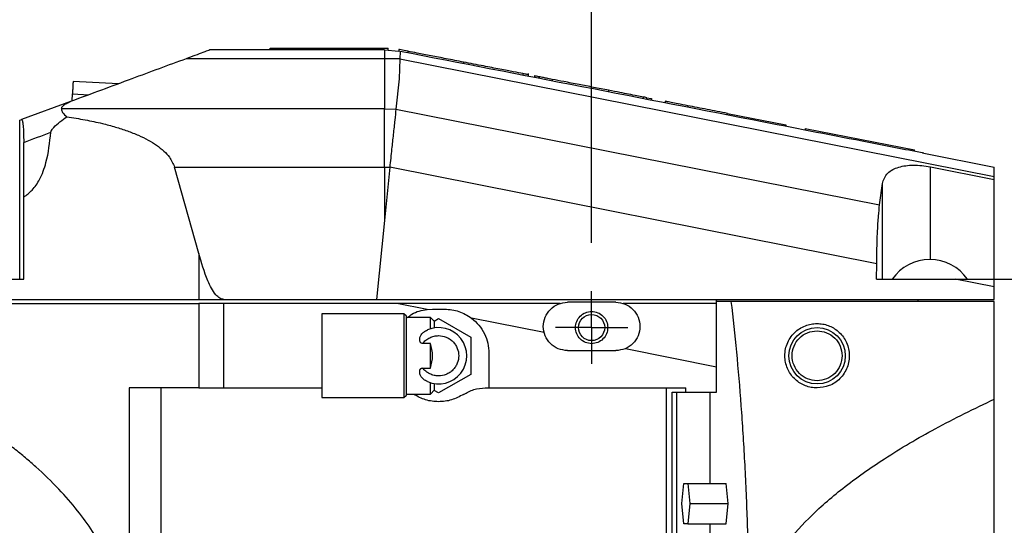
# Model space of a CAD drawing. Extents: x 0 to 841, y 0 to 594.
# Tile 65 of 142: x 228 to 249, y 526 to 537. Entities that reach past the tile are written whole.
import ezdxf

# ---------------------------------------------------------------- set-up
doc = ezdxf.new("R2010")
doc.units = 0
doc.layers.get('0').update_dxf_attribs({"linetype": 'CONTINUOUS'})
doc.styles.add('SLDTEXTSTYLE0', font='TXT', dxfattribs={"width": 0.75})
doc.styles.add('SLDTEXTSTYLE3', font='TXT', dxfattribs={"width": 0.6875})
doc.dimstyles.new('SLDDIMSTYLE0', dxfattribs={"dimtxt": 3.5, "dimasz": 3.556, "dimexe": 0, "dimexo": 0.0625, "dimgap": 0.875, "dimtad": 1, "dimlfac": 6, "dimrnd": 1e-09, "dimzin": 12, "dimtxsty": 'SLDTEXTSTYLE0', "dimsah": 1, "dimcen": 0.09, "dimazin": 3, "dimtfac": 1, "dimtmove": 0, "dimatfit": 3, "dimtolj": 1, "dimtzin": 12})
doc.dimstyles.new('SLDDIMSTYLE17', dxfattribs={"dimtxt": 3.5, "dimasz": 3.556, "dimexe": 0, "dimexo": 0.0625, "dimgap": 0.875, "dimtad": 1, "dimlfac": 2.5, "dimrnd": 1e-09, "dimzin": 12, "dimtxsty": 'SLDTEXTSTYLE0', "dimblk1": 'NONE', "dimblk2": 'NONE', "dimsah": 1, "dimcen": 0, "dimazin": 3, "dimtol": 1, "dimtp": 0.012, "dimtfac": 1, "dimtdec": 3, "dimtmove": 0, "dimatfit": 3, "dimtolj": 1})
doc.dimstyles.new('SLDDIMSTYLE18', dxfattribs={"dimtxt": 3.5, "dimasz": 3.556, "dimexe": 0, "dimexo": 0.0625, "dimgap": 0.875, "dimtad": 1, "dimlfac": 2.5, "dimrnd": 1e-09, "dimzin": 12, "dimtxsty": 'SLDTEXTSTYLE0', "dimblk1": 'NONE', "dimblk2": 'NONE', "dimsah": 1, "dimcen": 0, "dimazin": 3, "dimtol": 1, "dimtp": 0.01, "dimtfac": 1, "dimtmove": 0, "dimatfit": 3, "dimtolj": 1})
doc.dimstyles.new('SLDDIMSTYLE2', dxfattribs={"dimtxt": 3.5, "dimasz": 3.556, "dimexe": 0, "dimexo": 0.0625, "dimgap": 0.875, "dimtad": 1, "dimlfac": 6, "dimrnd": 1e-09, "dimzin": 12, "dimtxsty": 'SLDTEXTSTYLE0', "dimsah": 1, "dimcen": 0.09, "dimazin": 3, "dimtfac": 1, "dimtofl": 0, "dimtmove": 0, "dimatfit": 3, "dimtolj": 1, "dimtzin": 12})

# ---------------------------------------------------------------- blocks, each defined once
blk = doc.blocks.new('_D_34')
at = {"color": 7, "linetype": 'CONTINUOUS'}
for p, q in [((213.304, 536.759), (213.304, 552.92)), ((255.471, 529.002), (255.471, 552.92)), ((213.304, 551.92), (255.471, 551.92))]:
    blk.add_line(p, q, dxfattribs=at)
for points in [[(213.304, 551.92), (216.86, 551.539), (216.86, 552.301)], [(255.471, 551.92), (251.915, 552.301), (251.915, 551.539)]]:
    blk.add_solid(points, dxfattribs=at)
at = {"color": 7, "linetype": 'CONTINUOUS', "insert": (234.668, 556.432, 0.017), "char_height": 3.5, "attachment_point": 1, "style": 'SLDTEXTSTYLE0'}
blk.add_mtext('253', dxfattribs=at)
blk = doc.blocks.new('_D_35')
at = {"color": 7, "linetype": 'CONTINUOUS'}
for p, q in [((283.015, 527.252), (283.015, 539.287)), ((288.721, 527.252), (282.015, 527.252)), ((283.015, 527.252), (283.015, 523.919)), ((283.015, 523.919), (283.015, 517.569))]:
    blk.add_line(p, q, dxfattribs=at)
for points in [[(283.015, 527.252), (283.396, 530.808), (282.634, 530.808)], [(283.015, 523.919), (282.634, 520.363), (283.396, 520.363)]]:
    blk.add_solid(points, dxfattribs=at)
at = {"color": 7, "linetype": 'CONTINUOUS', "insert": (278.504, 534.115, 0.017), "char_height": 3.5, "attachment_point": 1, "rotation": 90, "style": 'SLDTEXTSTYLE0'}
blk.add_mtext('20', dxfattribs=at)
blk = doc.blocks.new('_D_42')
at = {"color": 7, "linetype": 'CONTINUOUS'}
for p, q in [((226.138, 532.086), (226.138, 546.144)), ((239.971, 532.086), (239.971, 546.144)), ((226.138, 545.144), (239.971, 545.144))]:
    blk.add_line(p, q, dxfattribs=at)
for points in [[(226.138, 545.144), (229.694, 544.763), (229.694, 545.525)], [(239.971, 545.144), (236.415, 545.525), (236.415, 544.763)]]:
    blk.add_solid(points, dxfattribs=at)
at = {"color": 7, "linetype": 'CONTINUOUS', "insert": (231.072, 549.655, -101.859), "char_height": 3.5, "attachment_point": 1, "style": 'SLDTEXTSTYLE0'}
blk.add_mtext('83', dxfattribs=at)
blk = doc.blocks.new('SW_CENTERMARKSYMBOL_12')
at = {"color": 0, "linetype": 'CONTINUOUS'}
for p, q in [((0, 0.417), (0, 0.75)), ((0, 0), (0, 0.417)), ((-0.417, 0), (-0.75, 0)), ((0, 0), (-0.417, 0)), ((0, 0), (0, -0.417)), ((0, 0), (0.417, 0)), ((0.417, 0), (0.75, 0)), ((0, -0.417), (0, -0.75))]:
    blk.add_line(p, q, dxfattribs=at)
blk = doc.blocks.new('_D_71')
at = {"color": 7, "linetype": 'CONTINUOUS'}
for centre, start, end in [((561.062, 536.749), 153.4349, 206.5651), ((557.426, 536.749), 333.4349, 26.5651)]:
    blk.add_arc(centre, 10.12, start, end, dxfattribs=at)
at = {"color": 7, "linetype": 'CONTINUOUS', "char_height": 3.5, "attachment_point": 1}
for s, insert, style in [('0.012', (554.839, 541.26, -108.66), 'SLDTEXTSTYLE0'), ('+', (552.01, 541.26, -108.66), 'SLDTEXTSTYLE0'), ('depth 4', (568.858, 536.788, -108.66), 'SLDTEXTSTYLE0'), ('%%c', (534.716, 536.735, -108.66), 'SLDTEXTSTYLE0'), ('4 H7', (539.995, 536.788, -108.66), 'SLDTEXTSTYLE3'), ('0', (554.839, 536.735, -108.66), 'SLDTEXTSTYLE0')]:
    blk.add_mtext(s, dxfattribs=dict(at, insert=insert, style=style))
blk = doc.blocks.new('_NONE')
blk = doc.blocks.new('_D_72')
at = {"color": 7, "linetype": 'CONTINUOUS'}
for centre, start, end in [((561.427, 563.816), 153.4349, 206.5651), ((555.205, 563.816), 333.4349, 26.5651)]:
    blk.add_arc(centre, 10.12, start, end, dxfattribs=at)
at = {"color": 7, "linetype": 'CONTINUOUS', "char_height": 3.5, "attachment_point": 1}
for s, insert, style in [('0.01', (555.205, 568.328, -108.66), 'SLDTEXTSTYLE0'), ('+', (552.375, 568.328, -108.66), 'SLDTEXTSTYLE0'), ('depth 5', (566.637, 563.855, -108.66), 'SLDTEXTSTYLE0'), ('2x', (530.254, 563.855, -108.66), 'SLDTEXTSTYLE0'), ('%%c', (535.081, 563.802, -108.66), 'SLDTEXTSTYLE0'), ('3 H7', (540.36, 563.855, -108.66), 'SLDTEXTSTYLE3'), ('0', (555.205, 563.802, -108.66), 'SLDTEXTSTYLE0')]:
    blk.add_mtext(s, dxfattribs=dict(at, insert=insert, style=style))

msp = doc.modelspace()

# ---------------------------------------------------------------- linework, layer by layer
at = {"color": 7, "linetype": 'CONTINUOUS'}
for p, q in [((235.664, 536.0857), (232.0854, 536.0857)), ((233.3211, 536.0857), (233.3211, 536.119)), ((233.3211, 536.119), (233.9388, 536.119)), ((233.9388, 536.0857), (233.9388, 536.119)), ((233.9388, 536.119), (234.3113, 536.119)), ((234.3113, 536.0857), (234.3113, 536.119)), ((234.3113, 536.119), (235.1221, 536.119)), ((235.1221, 536.0857), (235.1221, 536.119)), ((235.1221, 536.119), (235.7634, 536.119)), ((235.682, 536.0856), (235.664, 536.0857)), ((235.682, 536.0856), (235.9821, 536.055)), ((235.7634, 536.0827), (235.7634, 536.119)), ((235.9812, 536.0897), (235.9812, 536.055)), ((236.0056, 536.0505), (235.9821, 536.055)), ((236.0056, 536.0505), (236.0016, 535.8996)), ((236.1707, 536.0523), (236.1707, 536.0184)), ((235.682, 535.8979), (231.5777, 535.8979)), ((236.0014, 535.8936), (235.682, 535.8979)), ((236.0016, 535.8996), (235.9904, 535.4806)), ((236.0016, 535.8996), (248.3044, 533.4635)), ((237.3211, 535.8287), (237.3211, 535.7948)), ((238.5485, 535.5901), (238.5485, 535.5562)), ((238.6617, 535.534), (238.6617, 535.5908)), ((230.1764, 535.3795), (229.2391, 535.4286)), ((235.9904, 535.4806), (235.9215, 534.856)), ((238.7905, 535.5438), (238.7905, 535.5091)), ((238.7909, 535.543), (238.7906, 535.5431)), ((238.8872, 535.5251), (238.8872, 535.4903)), ((239.1555, 535.4721), (239.0584, 535.491)), ((239.1555, 535.4721), (239.1555, 535.4382)), ((239.4799, 535.4091), (239.4799, 535.4091)), ((229.218, 535.025), (229.2256, 535.1706)), ((240.3223, 535.2453), (240.3223, 535.2114)), ((229.1884, 535.014), (228.1746, 534.639)), ((241.0373, 535.1064), (241.0373, 535.0724)), ((241.109, 535.0924), (241.2129, 535.0722)), ((241.1164, 535.0567), (241.1164, 535.091)), ((241.2129, 535.0722), (241.2129, 535.0383)), ((241.2136, 535.0721), (241.2129, 535.0722)), ((241.2136, 535.0379), (241.2136, 535.0721)), ((241.4948, 535.0177), (241.4948, 534.9835)), ((235.682, 534.8586), (228.9993, 534.8586)), ((235.682, 533.6533), (235.682, 534.8586)), ((235.682, 534.8586), (235.9215, 534.856)), ((235.9215, 534.856), (245.9313, 532.874)), ((241.9605, 534.9269), (241.9605, 534.8929)), ((242.786, 534.7325), (242.786, 534.7664)), ((242.786, 534.7664), (243.9877, 534.5329)), ((228.1339, 534.624), (228.1746, 534.639)), ((228.1339, 531.3357), (228.1339, 534.624)), ((243.9877, 534.5329), (243.9877, 534.4989)), ((244.3878, 534.4551), (244.3878, 534.4211)), ((244.3878, 534.4551), (246.6544, 534.0145)), ((228.221, 533.0355), (228.2171, 534.1681)), ((246.6544, 533.9805), (246.6544, 534.0145)), ((246.8504, 533.9429), (248.3044, 533.655)), ((231.8419, 531.8715), (231.3412, 533.6533)), ((231.3412, 533.6533), (235.682, 533.6533)), ((235.682, 533.6533), (235.682, 532.551)), ((235.682, 533.6533), (235.7933, 533.6527)), ((235.7933, 533.6527), (235.682, 532.551)), ((245.8715, 531.6571), (235.7933, 533.6527)), ((246.9848, 533.6618), (248.3044, 533.4005)), ((245.9313, 532.874), (245.9886, 533.3159)), ((245.9886, 531.3357), (245.9886, 533.3159)), ((248.3044, 533.4005), (248.3044, 533.4635)), ((248.3044, 531.3357), (248.3044, 533.4005)), ((228.221, 531.3357), (228.221, 533.0355)), ((235.682, 532.551), (235.522, 530.919)), ((231.8419, 531.8715), (231.8419, 530.919)), ((245.8691, 531.3357), (245.8715, 531.6571)), ((226.6377, 531.3357), (228.221, 531.3357)), ((245.8691, 531.3357), (247.4951, 531.3357)), ((248.3044, 531.1754), (247.4951, 531.3357)), ((247.4951, 531.3357), (248.3044, 531.3357)), ((248.3044, 531.1754), (248.3044, 531.3357)), ((248.3044, 531.3357), (248.7211, 531.3357)), ((248.3044, 530.919), (248.3044, 531.1754)), ((231.8419, 530.919), (232.3623, 530.919)), ((232.3623, 530.919), (235.522, 530.919)), ((235.522, 530.919), (248.3044, 530.919)), ((242.5544, 530.8773), (242.5544, 530.919)), ((242.5544, 530.8357), (242.5544, 530.8773)), ((242.856, 530.8773), (242.5544, 530.8773)), ((248.3044, 530.8773), (242.856, 530.8773)), ((246.7211, 530.919), (246.7211, 530.8773)), ((231.8419, 530.8357), (231.8419, 529.0857)), ((232.3623, 530.8357), (231.8419, 530.8357)), ((232.3623, 529.0857), (232.3623, 530.8357)), ((235.9428, 530.8357), (232.3623, 530.8357)), ((236.567, 530.7121), (235.9428, 530.8357)), ((239.3212, 530.8357), (235.9428, 530.8357)), ((236.567, 530.7121), (236.6794, 530.719)), ((236.6794, 530.719), (236.9294, 530.719)), ((240.4711, 530.8587), (239.4711, 530.8587)), ((242.5544, 530.8357), (240.621, 530.8357)), ((242.5544, 529.5265), (242.5544, 530.8357)), ((236.0877, 530.619), (234.3871, 530.619)), ((236.1383, 530.5684), (236.0877, 530.619)), ((236.0877, 530.619), (236.0877, 528.8857)), ((236.6377, 530.544), (236.1372, 530.544)), ((236.7213, 530.4604), (236.6377, 530.544)), ((236.6377, 530.3113), (236.6377, 530.544)), ((236.7126, 530.4691), (236.8044, 530.5221)), ((236.8044, 530.5221), (237.4711, 530.1372)), ((238.9871, 530.2329), (237.487, 530.5299)), ((244.6343, 530.419), (244.6377, 530.419)), ((237.4711, 530.1372), (237.4711, 529.3674)), ((236.6377, 530.0058), (236.4737, 530.0058)), ((236.6377, 529.4989), (236.6377, 530.0058)), ((239.4711, 529.8587), (240.4711, 529.8587)), ((240.6695, 529.8997), (242.5544, 529.5265)), ((237.8461, 529.8023), (237.8461, 529.0857)), ((236.4737, 529.4989), (236.6377, 529.4989)), ((242.5544, 529.0023), (242.5544, 529.5265)), ((237.4711, 529.3674), (236.8044, 528.9825)), ((231.8419, 529.0857), (230.3989, 529.0857)), ((230.3989, 529.0857), (230.3989, 518.7523)), ((231.0645, 518.7523), (231.0645, 529.0857)), ((231.8419, 529.0857), (232.3623, 529.0857)), ((232.3623, 529.0857), (234.3877, 529.0857)), ((236.6377, 528.9607), (236.6377, 529.1933)), ((236.6377, 528.9607), (236.7213, 529.0442)), ((236.8044, 528.9825), (236.7126, 529.0355)), ((237.7697, 529.0857), (237.8461, 529.0857)), ((237.8461, 529.0857), (241.9216, 529.0857)), ((241.514, 529.0857), (241.514, 518.7523)), ((241.9216, 529.0023), (241.9216, 529.0857)), ((234.3871, 528.8857), (236.0877, 528.8857)), ((236.0877, 528.8857), (236.1383, 528.9362)), ((236.1372, 528.9607), (236.6377, 528.9607)), ((241.6355, 529.0023), (241.9216, 529.0023)), ((241.6355, 518.8357), (241.6355, 529.0023)), ((241.7321, 518.8357), (241.7321, 529.0023)), ((241.9216, 529.0023), (242.5544, 529.0023)), ((242.4214, 527.1107), (242.4214, 529.0023)), ((248.3044, 518.9828), (248.3044, 528.8552)), ((241.8395, 526.694), (241.8813, 527.1107)), ((241.8813, 527.1107), (241.9649, 527.1107)), ((241.9649, 527.1107), (242.0066, 526.694)), ((241.9649, 527.1107), (242.7527, 527.1107)), ((242.7945, 526.694), (242.7527, 527.1107)), ((241.8813, 526.2773), (241.8395, 526.694)), ((242.0066, 526.694), (241.9649, 526.2773)), ((242.0066, 526.694), (242.7945, 526.694)), ((242.7527, 526.2773), (242.7945, 526.694)), ((241.9649, 526.2773), (241.8813, 526.2773)), ((241.9649, 526.2773), (242.7527, 526.2773)), ((242.4214, 525.905), (242.4214, 526.2773))]:
    msp.add_line(p, q, dxfattribs=at)
at = {"color": 8, "linetype": 'CONTINUOUS'}
for p, q in [((229.2256, 535.1706), (229.5638, 535.1529)), ((246.9848, 531.7411), (246.9848, 533.6618))]:
    msp.add_line(p, q, dxfattribs=at)
at = {"color": 7, "linetype": 'CONTINUOUS'}
msp.add_lwpolyline([(228.2171, 534.1681), (228.2877, 534.1942), (228.3583, 534.2203), (228.4288, 534.2464), (228.4992, 534.2724), (228.5694, 534.2984), (228.6396, 534.3244), (228.7096, 534.3503), (228.7795, 534.3761)], dxfattribs=at)
for centre, radius in [((239.9711, 530.3357), 0.2702), ((244.6377, 529.7523), 0.5833)]:
    msp.add_circle(centre, radius, dxfattribs=at)
for centre, radius, start, end in [((246.9711, 530.7912), 0.95, 90, 144.99628), ((246.9711, 530.7912), 0.95, 34.96014, 90), ((236.8044, 529.7523), 0.5833, 246.56569, 113.43431)]:
    msp.add_arc(centre, radius, start, end, dxfattribs=at)
for points, knots in [([(232.0854, 536.0857), (232.0769, 536.0825), (232.0589, 536.0759), (231.8911, 536.0138), (231.7027, 535.9441), (231.5777, 535.8979)], [0, 0, 0, 0, 0.230634, 0.4894638, 1, 1, 1, 1]), ([(235.682, 536.0856), (235.682, 536.0764), (235.682, 536.058), (235.682, 535.9512), (235.682, 535.8979)], [0, 0, 0, 0, 0.4999919, 1, 1, 1, 1]), ([(236.1707, 536.0523), (236.1153, 536.0631), (236.0056, 536.0844), (235.9892, 536.0876), (235.9812, 536.0892)], [0, 0, 0, 0, 0.504537, 1, 1, 1, 1]), ([(246.8135, 533.9496), (246.445, 534.0212), (245.3547, 534.2332), (241.7502, 534.9338), (238.5161, 535.5625), (236.0056, 536.0505)], [0, 0, 0, 0, 0.1025214, 0.3033187, 1, 1, 1, 1]), ([(237.3211, 535.8287), (237.1995, 535.8523), (236.9657, 535.8978), (236.6348, 535.9622), (236.3552, 536.0163), (236.2302, 536.0407), (236.1707, 536.0523)], [0, 0, 0, 0, 0.2602882, 0.5004958, 0.762165, 1, 1, 1, 1]), ([(231.5777, 535.8979), (231.2062, 535.7605), (230.4315, 535.4739), (229.614, 535.1715), (229.1884, 535.014)], [0, 0, 0, 0, 0.4794582, 1, 1, 1, 1]), ([(235.682, 535.8979), (235.682, 535.7401), (235.682, 535.4246), (235.682, 535.0473), (235.682, 534.8586)], [0, 0, 0, 0, 0.49999946, 1, 1, 1, 1]), ([(238.5485, 535.5901), (238.4899, 535.6015), (238.3784, 535.6232), (238.0814, 535.6809), (237.7267, 535.7499), (237.4608, 535.8016), (237.3211, 535.8287)], [0, 0, 0, 0, 0.2623594, 0.4992622, 0.736729, 1, 1, 1, 1]), ([(238.6617, 535.5681), (238.6569, 535.5691), (238.6473, 535.5709), (238.5816, 535.5837), (238.5485, 535.5901)], [0, 0, 0, 0, 0.4974165, 1, 1, 1, 1]), ([(229.2391, 535.4286), (229.2389, 535.4247), (229.2385, 535.417), (229.2354, 535.3573), (229.2309, 535.2721), (229.2274, 535.2044), (229.2256, 535.1706)], [0, 0, 0, 0, 0.2500139, 0.500006, 0.7499925, 1, 1, 1, 1]), ([(238.8872, 535.5243), (238.8783, 535.526), (238.84, 535.5335), (238.802, 535.5408), (238.7943, 535.5423), (238.7905, 535.5431)], [0, 0, 0, 0, 0.1327612, 0.5705789, 1, 1, 1, 1]), ([(239.1555, 535.4721), (239.1148, 535.48), (239.0355, 535.4954), (238.9521, 535.5117), (238.8974, 535.5223), (238.8906, 535.5236), (238.8872, 535.5243)], [0, 0, 0, 0, 0.2565636, 0.5001753, 0.75206, 1, 1, 1, 1]), ([(240.3223, 535.2453), (240.2182, 535.2656), (240.0149, 535.3051), (239.6988, 535.3666), (239.4055, 535.4234), (239.2343, 535.4568), (239.1555, 535.4721)], [0, 0, 0, 0, 0.2558866, 0.5001258, 0.7700317, 1, 1, 1, 1]), ([(241.0373, 535.1064), (240.9973, 535.1141), (240.9144, 535.1303), (240.7466, 535.1628), (240.5479, 535.2016), (240.4021, 535.2299), (240.3223, 535.2453)], [0, 0, 0, 0, 0.2407825, 0.4997276, 0.7263104, 1, 1, 1, 1]), ([(228.9993, 534.8586), (229.0016, 534.8709), (229.0063, 534.8964), (229.0406, 534.9366), (229.1001, 534.9783), (229.1575, 535.0015), (229.1884, 535.014)], [0, 0, 0, 0, 0.184064, 0.3834181, 0.6682517, 1, 1, 1, 1]), ([(241.1164, 535.091), (241.113, 535.0916), (241.1062, 535.093), (241.0604, 535.1019), (241.0373, 535.1064)], [0, 0, 0, 0, 0.4942833, 1, 1, 1, 1]), ([(241.9605, 534.9269), (241.8905, 534.9405), (241.7564, 534.9665), (241.61, 534.9951), (241.5131, 535.0138), (241.5009, 535.0162), (241.4948, 535.0174)], [0, 0, 0, 0, 0.261164, 0.5003825, 0.7533108, 1, 1, 1, 1]), ([(228.9993, 534.8586), (229.0002, 534.8465), (229.0021, 534.822), (229.0301, 534.7649), (229.077, 534.7257), (229.1105, 534.6977)], [0, 0, 0, 0, 0.2181596, 0.44210672, 1, 1, 1, 1]), ([(235.9215, 534.856), (235.9135, 534.7826), (235.8971, 534.6317), (235.8661, 534.3444), (235.8312, 534.015), (235.8065, 533.7791), (235.7933, 533.6527)], [0, 0, 0, 0, 0.2429376, 0.4991906, 0.7316787, 1, 1, 1, 1]), ([(242.786, 534.7664), (242.6421, 534.7944), (242.3541, 534.8504), (242.0917, 534.9014), (241.9605, 534.9269)], [0, 0, 0, 0, 0.5000351, 1, 1, 1, 1]), ([(228.1746, 534.639), (228.1801, 534.6341), (228.1909, 534.6245), (228.2048, 534.5204), (228.2147, 534.363), (228.2162, 534.2346), (228.2171, 534.1681)], [0, 0, 0, 0, 0.2484961, 0.4889243, 0.7352314, 1, 1, 1, 1]), ([(228.7795, 534.3761), (228.7806, 534.3825), (228.7829, 534.3964), (228.8002, 534.4319), (228.8968, 534.5483), (229.0139, 534.6302), (229.1105, 534.6977)], [0, 0, 0, 0, 0.0412145, 0.089121, 0.2496224, 1, 1, 1, 1]), ([(229.1105, 534.6977), (229.2374, 534.6776), (229.4841, 534.6387), (229.8191, 534.5668), (230.1103, 534.4899), (230.3602, 534.4091), (230.5869, 534.3198), (230.7883, 534.2217), (230.9654, 534.1141), (231.114, 533.9962), (231.2544, 533.8511), (231.3096, 533.7254), (231.3412, 533.6533)], [0, 0, 0, 0, 0.1494992, 0.2905438, 0.4001264, 0.5024318, 0.5989659, 0.6867325, 0.766265, 0.8425202, 0.90979, 1, 1, 1, 1]), ([(228.221, 533.0355), (228.2811, 533.0814), (228.4117, 533.1813), (228.5719, 533.4263), (228.718, 533.8284), (228.7557, 534.1644), (228.7795, 534.3761)], [0, 0, 0, 0, 0.1506698, 0.3273939, 0.5760794, 1, 1, 1, 1]), ([(246.8504, 533.9429), (246.8499, 533.943), (246.8488, 533.9432), (246.8401, 533.9447), (246.8284, 533.9468), (246.8184, 533.9487), (246.8135, 533.9496)], [0, 0, 0, 0, 0.2461152, 0.4996129, 0.7540445, 1, 1, 1, 1]), ([(245.9886, 533.3159), (246.0135, 533.393), (246.0496, 533.5045), (246.1958, 533.6059), (246.3225, 533.6578), (246.4691, 533.6887), (246.6311, 533.6995), (246.8055, 533.6923), (246.9245, 533.672), (246.9848, 533.6618)], [0, 0, 0, 0, 0.2886758, 0.4178698, 0.5384216, 0.6546896, 0.7683001, 0.8826893, 1, 1, 1, 1]), ([(248.3044, 533.4635), (248.3044, 533.5195), (248.3045, 533.6302), (248.3044, 533.6468), (248.3044, 533.655)], [0, 0, 0, 0, 0.5053959, 1, 1, 1, 1]), ([(245.8715, 531.6571), (245.8732, 531.7814), (245.8764, 532.0198), (245.8893, 532.3529), (245.9072, 532.6471), (245.9234, 532.7993), (245.9313, 532.874)], [0, 0, 0, 0, 0.2608386, 0.500329, 0.7546141, 1, 1, 1, 1]), ([(232.3623, 530.919), (232.3482, 530.9202), (232.3189, 530.9228), (232.2582, 530.951), (232.1383, 531.0644), (231.9832, 531.3821), (231.8973, 531.6797), (231.8419, 531.8715)], [0, 0, 0, 0, 0.0372325, 0.0773643, 0.1746773, 0.4682495, 1, 1, 1, 1]), ([(226.6377, 530.919), (227.2256, 530.919), (228.4013, 530.919), (230.149, 530.919), (231.2776, 530.919), (231.8419, 530.919)], [0, 0, 0, 0, 0.3333329, 0.6666661, 1, 1, 1, 1]), ([(242.856, 530.8773), (242.8948, 530.5319), (242.9722, 529.8411), (243.0647, 528.7264), (243.1389, 527.5684), (243.1917, 526.3723), (243.2251, 525.1519), (243.2292, 524.33), (243.2313, 523.919)], [0, 0, 0, 0, 0.1666661, 0.3333333, 0.5, 0.6666667, 0.8333332, 1, 1, 1, 1]), ([(248.3044, 528.8552), (248.3044, 529.2026), (248.3044, 529.9039), (248.3044, 530.5508), (248.3044, 530.8773)], [0, 0, 0, 0, 0.49531789, 1, 1, 1, 1]), ([(226.7876, 530.8357), (227.3587, 530.8357), (228.5007, 530.8357), (230.1974, 530.8357), (231.2937, 530.8357), (231.8419, 530.8357)], [0, 0, 0, 0, 0.3333335, 0.6666656, 1, 1, 1, 1]), ([(236.1639, 530.544), (236.1925, 530.5686), (236.3053, 530.6656), (236.4551, 530.6922), (236.567, 530.7121)], [0, 0, 0, 0, 0.2537709, 1, 1, 1, 1]), ([(236.9294, 530.719), (237.0301, 530.7105), (237.2316, 530.6934), (237.4019, 530.5844), (237.487, 530.5299)], [0, 0, 0, 0, 0.4999859, 1, 1, 1, 1]), ([(239.4711, 529.8587), (239.4056, 529.8662), (239.2747, 529.8812), (239.1083, 529.9968), (238.9971, 530.1621), (238.958, 530.3587), (238.9971, 530.5552), (239.1083, 530.7205), (239.2747, 530.8361), (239.4056, 530.8511), (239.4711, 530.8587)], [0, 0, 0, 0, 0.1249996, 0.2500008, 0.3749989, 0.5000001, 0.6250009, 0.7499991, 0.8750005, 1, 1, 1, 1]), ([(239.9711, 530.0023), (239.9274, 530.0073), (239.8402, 530.0174), (239.7292, 530.0944), (239.6551, 530.2046), (239.629, 530.3357), (239.6551, 530.4667), (239.7292, 530.5769), (239.8402, 530.654), (239.9274, 530.664), (239.9711, 530.669)], [0, 0, 0, 0, 0.1250013, 0.25000128, 0.37500143, 0.50000004, 0.62499807, 0.74999872, 0.8749987, 1, 1, 1, 1]), ([(239.9711, 530.669), (240.0147, 530.664), (240.1019, 530.654), (240.2129, 530.5769), (240.287, 530.4667), (240.3131, 530.3357), (240.287, 530.2046), (240.2129, 530.0944), (240.1019, 530.0174), (240.0147, 530.0073), (239.9711, 530.0023)], [0, 0, 0, 0, 0.1249943, 0.2499966, 0.3749996, 0.5, 0.6250009, 0.7500034, 0.8750057, 1, 1, 1, 1]), ([(240.4711, 530.8587), (240.5365, 530.8511), (240.6674, 530.8361), (240.8338, 530.7205), (240.945, 530.5552), (240.9841, 530.3587), (240.945, 530.1621), (240.8338, 529.9968), (240.6674, 529.8812), (240.5365, 529.8662), (240.4711, 529.8587)], [0, 0, 0, 0, 0.1249989, 0.2499998, 0.3750009, 0.4999999, 0.6249993, 0.7500004, 0.875001, 1, 1, 1, 1]), ([(234.3877, 530.619), (234.3877, 530.606), (234.3877, 530.5799), (234.3877, 530.3795), (234.3877, 530.093), (234.3877, 529.7523), (234.3877, 529.4116), (234.3877, 529.1252), (234.3877, 528.9247), (234.3877, 528.8987), (234.3877, 528.8857)], [0, 0, 0, 0, 0.1249996, 0.2500013, 0.3750013, 0.4999999, 0.6249987, 0.7499987, 0.8750004, 1, 1, 1, 1]), ([(236.1377, 528.9357), (236.1377, 528.9479), (236.1377, 528.9725), (236.1377, 529.1613), (236.1377, 529.4313), (236.1377, 529.7523), (236.1377, 530.0734), (236.1377, 530.3433), (236.1377, 530.5322), (236.1377, 530.5567), (236.1377, 530.569)], [0, 0, 0, 0, 0.12500003, 0.2499982, 0.37500057, 0.5000001, 0.62499938, 0.75000175, 0.875, 1, 1, 1, 1]), ([(237.487, 530.5299), (237.5398, 530.4836), (237.6454, 530.391), (237.7577, 530.2111), (237.8322, 530.0126), (237.8414, 529.8724), (237.8461, 529.8023)], [0, 0, 0, 0, 0.2500005, 0.5000025, 0.7499996, 1, 1, 1, 1]), ([(236.4737, 530.0058), (236.4658, 530.0064), (236.4544, 530.0073), (236.4411, 530.014), (236.4291, 530.0236), (236.4164, 530.0445), (236.4097, 530.0827), (236.417, 530.1348), (236.4453, 530.1932), (236.4969, 530.2488), (236.5464, 530.2742), (236.5724, 530.2875)], [0, 0, 0, 0, 0.0550005, 0.0803608, 0.1057983, 0.1660443, 0.2576145, 0.3988041, 0.5757184, 0.7777189, 1, 1, 1, 1]), ([(236.7211, 530.3297), (236.7211, 530.3675), (236.7211, 530.4431), (236.7211, 530.4548), (236.7211, 530.4607)], [0, 0, 0, 0, 0.4999915, 1, 1, 1, 1]), ([(244.6377, 529.0857), (244.5968, 529.0878), (244.5152, 529.092), (244.396, 529.1273), (244.2854, 529.1817), (244.186, 529.2569), (244.1011, 529.3497), (244.0092, 529.5005), (243.9524, 529.7267), (243.9983, 530.0016), (244.1499, 530.2345), (244.3431, 530.3611), (244.5101, 530.4117), (244.5933, 530.4166), (244.6343, 530.419)], [0, 0, 0, 0, 0.0550684, 0.1096114, 0.1639023, 0.2186006, 0.2762591, 0.3352487, 0.4655969, 0.6100835, 0.7558849, 0.8869367, 0.9442918, 1, 1, 1, 1]), ([(244.6377, 529.2357), (244.5701, 529.2434), (244.4349, 529.259), (244.2629, 529.3784), (244.148, 529.5492), (244.1076, 529.7523), (244.148, 529.9554), (244.2629, 530.1262), (244.4349, 530.2457), (244.5701, 530.2612), (244.6377, 530.269)], [0, 0, 0, 0, 0.1250042, 0.2500029, 0.3750012, 0.5000001, 0.6249991, 0.749997, 0.8749958, 1, 1, 1, 1]), ([(244.6377, 530.419), (244.6768, 530.4171), (244.7548, 530.4132), (244.8702, 530.3806), (244.9787, 530.3296), (245.1155, 530.2309), (245.2533, 530.0522), (245.3229, 529.7868), (245.2796, 529.5087), (245.1283, 529.2752), (244.9029, 529.1165), (244.7232, 529.0956), (244.6377, 529.0857)], [0, 0, 0, 0, 0.052746, 0.1051425, 0.1585791, 0.2131043, 0.3346457, 0.4714062, 0.6153756, 0.7549117, 0.8834117, 1, 1, 1, 1]), ([(244.6377, 530.269), (244.7054, 530.2612), (244.8406, 530.2457), (245.0126, 530.1262), (245.1275, 529.9554), (245.1678, 529.7523), (245.1275, 529.5492), (245.0126, 529.3784), (244.8406, 529.259), (244.7054, 529.2434), (244.6377, 529.2357)], [0, 0, 0, 0, 0.1249997, 0.25, 0.3749994, 0.4999999, 0.6250003, 0.7500001, 0.8750004, 1, 1, 1, 1]), ([(236.4737, 530.0058), (236.4947, 530.0298), (236.5367, 530.078), (236.619, 530.129), (236.7093, 530.1628), (236.773, 530.1669), (236.8044, 530.169)], [0, 0, 0, 0, 0.2500933, 0.5000466, 0.753352, 1, 1, 1, 1]), ([(236.8044, 530.169), (236.8568, 530.1634), (236.9377, 530.1548), (237.0348, 530.1029), (237.101, 530.0491), (237.1552, 529.9827), (237.2055, 529.8857), (237.2312, 529.7523), (237.2055, 529.619), (237.1552, 529.5219), (237.101, 529.4556), (237.0348, 529.4018), (236.9377, 529.3499), (236.8568, 529.3413), (236.8044, 529.3357)], [0, 0, 0, 0, 0.1197207, 0.1848294, 0.2500036, 0.3151049, 0.3802806, 0.5, 0.6197198, 0.6848268, 0.7499968, 0.8151059, 0.8802793, 1, 1, 1, 1]), ([(236.6377, 529.4989), (236.6586, 529.5834), (236.7002, 529.7523), (236.6586, 529.9213), (236.6377, 530.0058)], [0, 0, 0, 0, 0.4999899, 1, 1, 1, 1]), ([(236.5724, 529.2171), (236.5464, 529.2305), (236.4968, 529.2559), (236.4453, 529.3114), (236.417, 529.3698), (236.4099, 529.4207), (236.4153, 529.4547), (236.424, 529.4731), (236.4319, 529.4833), (236.441, 529.4906), (236.4543, 529.4974), (236.4658, 529.4983), (236.4737, 529.4989)], [0, 0, 0, 0, 0.22287936, 0.42395442, 0.60053622, 0.74144773, 0.82518783, 0.86082072, 0.8939021, 0.91942143, 0.94485294, 1, 1, 1, 1]), ([(236.8044, 529.3357), (236.7725, 529.3377), (236.7088, 529.3418), (236.6182, 529.376), (236.5365, 529.4271), (236.4944, 529.4752), (236.4737, 529.4989)], [0, 0, 0, 0, 0.2500621, 0.5000314, 0.7533351, 1, 1, 1, 1]), ([(236.7211, 529.044), (236.7211, 529.0498), (236.7211, 529.0616), (236.7211, 529.1372), (236.7211, 529.175)], [0, 0, 0, 0, 0.5000088, 1, 1, 1, 1]), ([(237.3187, 528.9531), (237.3891, 528.9914), (237.5299, 529.0681), (237.6898, 529.0798), (237.7697, 529.0857)], [0, 0, 0, 0, 0.49998823, 1, 1, 1, 1]), ([(237.3187, 528.9531), (237.2384, 528.9103), (237.0779, 528.8248), (236.8044, 528.7904), (236.5309, 528.8248), (236.3703, 528.9103), (236.29, 528.9531)], [0, 0, 0, 0, 0.2500053, 0.5000045, 0.7499947, 1, 1, 1, 1]), ([(243.238, 523.919), (243.2534, 524.1272), (243.2852, 524.5569), (243.536, 525.1885), (243.9289, 525.8118), (244.4823, 526.4318), (245.1924, 527.0478), (246.0719, 527.6644), (247.1204, 528.282), (247.8948, 528.6569), (248.3044, 528.8552)], [0, 0, 0, 0, 0.0810205, 0.1672478, 0.2638366, 0.373481, 0.5004669, 0.6449903, 0.812202, 1, 1, 1, 1]), ([(230.364, 523.919), (230.3561, 524.092), (230.3402, 524.4435), (230.2097, 524.9807), (229.9862, 525.5477), (229.6825, 526.0762), (229.3253, 526.5649), (228.9334, 527.0138), (228.5662, 527.3703), (228.2514, 527.6442), (228.0145, 527.8375), (227.7599, 528.0317), (227.4912, 528.2232), (227.2353, 528.3934), (226.9508, 528.5723), (226.756, 528.6841), (226.6377, 528.752)], [0, 0, 0, 0, 0.0811119, 0.1647255, 0.2582161, 0.36722, 0.451014, 0.5434105, 0.6478996, 0.6918228, 0.7397542, 0.7916996, 0.8423118, 0.8946618, 0.9359977, 1, 1, 1, 1])]:
    msp.add_open_spline(points, degree=3, knots=knots, dxfattribs=at)

# ---------------------------------------------------------------- block references
msp.add_blockref('SW_CENTERMARKSYMBOL_12', (239.9711, 530.3357), dxfattribs=at)

# ---------------------------------------------------------------- dimensions: what is measured, and where the dimension line sits
for p1, text, dimstyle, picture, middle in [((0.8135, 0.8645), '2x<> depth 5', 'SLDDIMSTYLE18', '_D_72', (557.2953, 559.2902)), ((1.1114, 1.1265), '<> depth 4', 'SLDDIMSTYLE17', '_D_71', (560.6367, 532.2229))]:
    dim = msp.add_diameter_dim_2p(p1=p1, p2=(0, 0), text=text, dimstyle=dimstyle, dxfattribs=at)
    dim.commit()
    dim.dimension.update_dxf_attribs({"geometry": picture, "text_midpoint": middle, "dimtype": 163})
for base, p1, p2, picture, middle in [((255.4711, 551.9199), (213.3044, 535.7587), (255.4711, 528.0023), '_D_34', (238.5472, 551.9199)), ((239.9711, 545.1437), (226.1377, 531.0857), (239.9711, 531.0857), '_D_42', (233.6579, 545.1437))]:
    dim = msp.add_linear_dim(base=base, p1=p1, p2=p2, dimstyle='SLDDIMSTYLE2', dxfattribs=at)
    dim.commit()
    dim.dimension.update_dxf_attribs({"geometry": picture, "text_midpoint": middle, "dimtype": 160})
dim = msp.add_linear_dim(base=(283.0154, 523.919), p1=(289.7211, 527.2523), p2=(192.2305, 523.919), angle=90, dimstyle='SLDDIMSTYLE0', dxfattribs=at)
dim.commit()
dim.dimension.update_dxf_attribs({"geometry": '_D_35', "text_midpoint": (283.0154, 536.701), "dimtype": 160})

doc.saveas('drawing.dxf')
